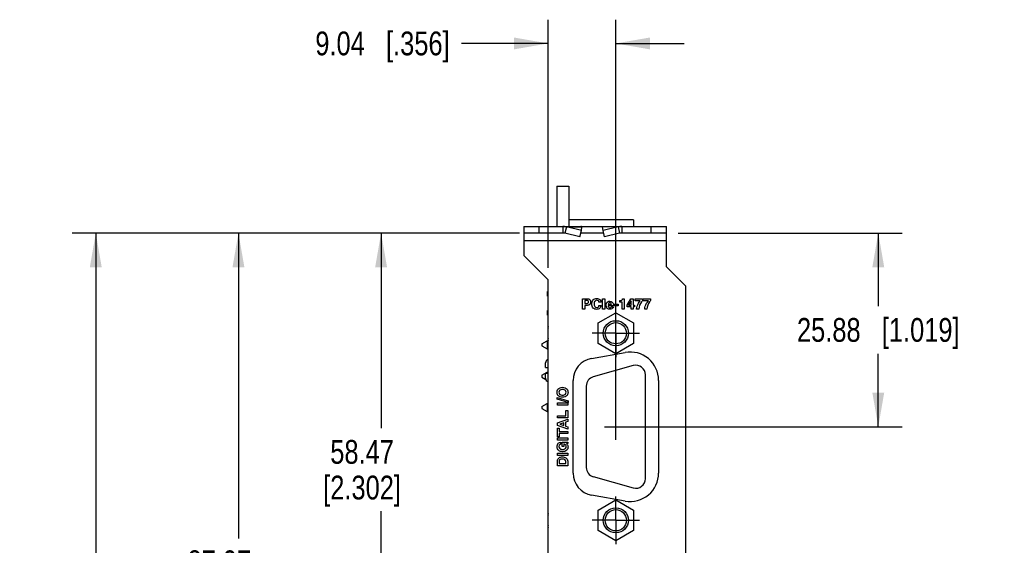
# Model space of a CAD drawing. Header units: inches. Extents: x 0 to 22, y 0 to 17.
# Tile 9 of 26: x 3 to 8.1, y 10 to 12.8. Entities that reach past the tile are written whole.
import ezdxf

# ---------------------------------------------------------------- set-up
doc = ezdxf.new("R2010")
doc.units = ezdxf.units.IN
doc.header["$LTSCALE"] = 1.21
doc.header["$MEASUREMENT"] = 0
doc.linetypes.add('CENTER', pattern=[0.6, 0.375, -0.075, 0.075, -0.075])
doc.layers.get('0').update_dxf_attribs({"linetype": 'CONTINUOUS'})
for name, color, linetype in [('02___PRT_ALL_AXES', 7, 'CONTINUOUS'), ('DEFAULT_1', 7, 'CENTER'), ('DIMENSIONS', 7, 'CONTINUOUS')]:
    doc.layers.add(name, color=color, linetype=linetype)
doc.styles.get("Standard").update_dxf_attribs({"font": 'txt', "width": 0.8})
doc.dimstyles.new('DIMSTYLE_1', dxfattribs={"dimtxt": 0.125, "dimasz": 0.18, "dimexe": 0.125, "dimexo": 0.0625, "dimgap": 0.0625, "dimtad": 0, "dimtih": 1, "dimtoh": 1, "dimzin": 0, "dimdsep": 46, "dimtxsty": 'STANDARD', "dimblk": '_FILLED', "dimblk1": '_FILLED', "dimblk2": '_FILLED', "dimcen": 0.09, "dimazin": 0, "dimtp": 0.01, "dimtm": 0.01, "dimtfac": 1, "dimtofl": 0, "dimtmove": 0, "dimatfit": 3, "dimldrblk": '_FILLED', "dimfxl": 1, "dimtolj": 1, "dimtzin": 0, "dimarcsym": 0})
doc.dimstyles.new('DIMSTYLE_2', dxfattribs={"dimtxt": 0.125, "dimasz": 0.18, "dimexe": 0.125, "dimexo": 0.0625, "dimgap": 0.0625, "dimtad": 0, "dimtih": 1, "dimtoh": 1, "dimzin": 0, "dimdsep": 46, "dimtxsty": 'STANDARD', "dimblk": '_FILLED', "dimblk1": '_FILLED', "dimblk2": '_FILLED', "dimcen": 0.09, "dimazin": 0, "dimtp": 0.01, "dimtm": 0.01, "dimtfac": 1, "dimtofl": 0, "dimtmove": 0, "dimatfit": 3, "dimldrblk": '_FILLED', "dimfxl": 1, "dimtolj": 1, "dimtzin": 0, "dimarcsym": 0})

# ---------------------------------------------------------------- blocks, each defined once
blk = doc.blocks.new('_FILLED')
at = {"color": 0, "linetype": 'BYBLOCK'}
blk.add_solid([(0, 0), (-1, 0.174), (-1, -0.174)], dxfattribs=at)
blk = doc.blocks.new('*D0')
at = {"layer": 'DIMENSIONS', "color": 2, "linetype": 'CONTINUOUS'}
for p, q in [((5.7406, 11.4556), (5.7406, 12.7615)), ((6.0966, 10.5515), (6.0966, 12.7615)), ((5.7406, 12.6365), (5.2855, 12.6365)), ((6.0966, 12.6365), (6.4566, 12.6365))]:
    blk.add_line(p, q, dxfattribs=at)
at = {"layer": 'DIMENSIONS', "color": 2, "linetype": 'CONTINUOUS', "xscale": 0.18, "yscale": 0.18, "zscale": 0.18}
blk.add_blockref('_FILLED', (5.7406, 12.6365), dxfattribs=at)
at = {"layer": 'DIMENSIONS', "color": 2, "linetype": 'CONTINUOUS', "xscale": 0.18, "yscale": 0.18, "zscale": 0.18, "rotation": 180}
blk.add_blockref('_FILLED', (6.0966, 12.6365), dxfattribs=at)
at = {"layer": 'DIMENSIONS', "color": 2, "linetype": 'CONTINUOUS', "insert": (5.223, 12.699), "char_height": 0.125, "width": 1.125, "attachment_point": 3, "line_spacing_factor": 0.9}
blk.add_mtext('9.04{\\ftxt.shx;\\W1.000000;\\H0.125000; }[.356]', dxfattribs=at)
blk = doc.blocks.new('*D1')
at = {"layer": 'DIMENSIONS', "color": 2, "linetype": 'CONTINUOUS'}
for p, q in [((6.4251, 11.6391), (7.6014, 11.6391)), ((7.4764, 11.6391), (7.4764, 11.2547)), ((7.4764, 10.6203), (7.4764, 11.0047)), ((6.0378, 10.6203), (7.6014, 10.6203))]:
    blk.add_line(p, q, dxfattribs=at)
at = {"layer": 'DIMENSIONS', "color": 2, "linetype": 'CONTINUOUS', "xscale": 0.18, "yscale": 0.18, "zscale": 0.18}
for p, rotation in [((7.4764, 11.6391), 90), ((7.4764, 10.6203), 270)]:
    blk.add_blockref('_FILLED', p, dxfattribs=dict(at, rotation=rotation))
at = {"layer": 'DIMENSIONS', "color": 2, "linetype": 'CONTINUOUS', "insert": (7.4764, 11.1922), "char_height": 0.125, "width": 1.325, "attachment_point": 2, "line_spacing_factor": 0.9}
blk.add_mtext('25.88{\\ftxt.shx;\\W1.000000;\\H0.125000; }[1.019]', dxfattribs=at)
blk = doc.blocks.new('*D2')
at = {"layer": 'DIMENSIONS', "color": 2, "linetype": 'CONTINUOUS'}
for p, q in [((5.5501, 11.6391), (4.7376, 11.6391)), ((4.8626, 11.6391), (4.8626, 10.6131)), ((4.8626, 9.3371), (4.8626, 10.1756)), ((5.8166, 9.3371), (4.7376, 9.3371))]:
    blk.add_line(p, q, dxfattribs=at)
at = {"layer": 'DIMENSIONS', "color": 2, "linetype": 'CONTINUOUS', "xscale": 0.18, "yscale": 0.18, "zscale": 0.18}
for p, rotation in [((4.8626, 11.6391), 90), ((4.8626, 9.3371), 270)]:
    blk.add_blockref('_FILLED', p, dxfattribs=dict(at, rotation=rotation))
at = {"layer": 'DIMENSIONS', "color": 2, "linetype": 'CONTINUOUS', "insert": (4.7626, 10.5506), "char_height": 0.125, "width": 0.7, "attachment_point": 2, "line_spacing_factor": 0.9}
blk.add_mtext('58.47\\P[2.302]', dxfattribs=at)
blk = doc.blocks.new('*D3')
at = {"layer": 'DIMENSIONS', "color": 2, "linetype": 'CONTINUOUS'}
for p, q in [((5.5501, 11.6391), (3.9876, 11.6391)), ((4.1126, 11.6391), (4.1126, 10.0324)), ((4.1126, 8.1757), (4.1126, 9.5949)), ((5.9697, 8.1757), (3.9876, 8.1757))]:
    blk.add_line(p, q, dxfattribs=at)
at = {"layer": 'DIMENSIONS', "color": 2, "linetype": 'CONTINUOUS', "xscale": 0.18, "yscale": 0.18, "zscale": 0.18}
for p, rotation in [((4.1126, 11.6391), 90), ((4.1126, 8.1757), 270)]:
    blk.add_blockref('_FILLED', p, dxfattribs=dict(at, rotation=rotation))
at = {"layer": 'DIMENSIONS', "color": 2, "linetype": 'CONTINUOUS', "insert": (4.0126, 9.9699), "char_height": 0.125, "width": 0.7, "attachment_point": 2, "line_spacing_factor": 0.9}
blk.add_mtext('87.97\\P[3.463]', dxfattribs=at)
blk = doc.blocks.new('*D4')
at = {"layer": 'DIMENSIONS', "color": 2, "linetype": 'CONTINUOUS'}
for p, q in [((5.5901, 11.6391), (3.2376, 11.6391)), ((3.3626, 11.6391), (3.3626, 9.6576)), ((3.3626, 7.4261), (3.3626, 9.2201)), ((5.8206, 7.4261), (3.2376, 7.4261))]:
    blk.add_line(p, q, dxfattribs=at)
at = {"layer": 'DIMENSIONS', "color": 2, "linetype": 'CONTINUOUS', "xscale": 0.18, "yscale": 0.18, "zscale": 0.18}
for p, rotation in [((3.3626, 11.6391), 90), ((3.3626, 7.4261), 270)]:
    blk.add_blockref('_FILLED', p, dxfattribs=dict(at, rotation=rotation))
at = {"layer": 'DIMENSIONS', "color": 2, "linetype": 'CONTINUOUS', "insert": (3.3126, 9.5951), "char_height": 0.125, "width": 0.7, "attachment_point": 2, "line_spacing_factor": 0.9}
blk.add_mtext('107.01\\P[4.213]', dxfattribs=at)

msp = doc.modelspace()

# ---------------------------------------------------------------- linework, layer by layer
at = {"color": 7, "linetype": 'CONTINUOUS'}
for p, q in [((5.7866, 11.8865), (5.7866, 11.6741)), ((5.7866, 11.8865), (5.8496, 11.8865)), ((5.8496, 11.8865), (5.8496, 11.6741)), ((6.1896, 11.7093), (5.8496, 11.7093)), ((6.1896, 11.7093), (6.1896, 11.6741)), ((5.6126, 11.6741), (5.6126, 11.6391)), ((5.6126, 11.6741), (6.3626, 11.6741)), ((5.6926, 11.6741), (5.6926, 11.6391)), ((5.8173, 11.6741), (5.8173, 11.6391)), ((5.8365, 11.6717), (5.8287, 11.6379)), ((5.8365, 11.6717), (5.9178, 11.6717)), ((5.9157, 11.6534), (5.8365, 11.6717)), ((5.9079, 11.6196), (5.9157, 11.6534)), ((5.9157, 11.6534), (5.9178, 11.6717)), ((6.0294, 11.6534), (6.0274, 11.6717)), ((6.1087, 11.6717), (6.0274, 11.6717)), ((6.1087, 11.6717), (6.0294, 11.6534)), ((6.0373, 11.6196), (6.0294, 11.6534)), ((6.1087, 11.6717), (6.1165, 11.6379)), ((6.1278, 11.6741), (6.1278, 11.6391)), ((6.2826, 11.6391), (6.2826, 11.6741)), ((6.3626, 11.6391), (6.3626, 11.6741)), ((5.7376, 11.3068), (5.7376, 11.3318)), ((5.7406, 11.3318), (5.7376, 11.3318)), ((5.7406, 11.3068), (5.7376, 11.3068)), ((5.7376, 11.2068), (5.7376, 11.2318)), ((5.7406, 11.2318), (5.7376, 11.2318)), ((5.7406, 11.2068), (5.7376, 11.2068)), ((6.0031, 11.1663), (6.0966, 11.2202)), ((6.0966, 11.2202), (6.1901, 11.1663)), ((6.0031, 11.0583), (6.0031, 11.1663)), ((6.1901, 11.1663), (6.1901, 11.0583)), ((5.7394, 11.0902), (5.7406, 11.0914)), ((5.7394, 11.0902), (5.7394, 11.0834)), ((5.7079, 11.0571), (5.7354, 11.0729)), ((5.7079, 11.0571), (5.7079, 11.0465)), ((5.7079, 11.0465), (5.7354, 11.0308)), ((5.7354, 11.0729), (5.7354, 11.0308)), ((5.7354, 11.0729), (5.7406, 11.0729)), ((5.7354, 11.0308), (5.7406, 11.0308)), ((5.7394, 11.0772), (5.7394, 11.0729)), ((5.7394, 11.0308), (5.7394, 11.0134)), ((6.0966, 11.0043), (6.0031, 11.0583)), ((6.1901, 11.0583), (6.0966, 11.0043)), ((5.7406, 11.0122), (5.7394, 11.0134)), ((5.7275, 10.9317), (5.7275, 10.9565)), ((5.7275, 10.9317), (5.7406, 10.9317)), ((5.7079, 10.8918), (5.7354, 10.9075)), ((5.7079, 10.8918), (5.7079, 10.8812)), ((5.7079, 10.8812), (5.7287, 10.8693)), ((5.7275, 10.8754), (5.7275, 10.9002)), ((5.7406, 10.9002), (5.7275, 10.9002)), ((5.7354, 10.9075), (5.7354, 10.9002)), ((5.7354, 10.9075), (5.7406, 10.9075)), ((5.7079, 10.7264), (5.7354, 10.7422)), ((5.7079, 10.7264), (5.7079, 10.7158)), ((5.7079, 10.7158), (5.7354, 10.7001)), ((5.7354, 10.7422), (5.7354, 10.7001)), ((5.7354, 10.7422), (5.7406, 10.7422)), ((5.7394, 10.7595), (5.7406, 10.7607)), ((5.7394, 10.7595), (5.7394, 10.7422)), ((5.7354, 10.7001), (5.7406, 10.7001)), ((5.7394, 10.7001), (5.7394, 10.6827)), ((5.7406, 10.6815), (5.7394, 10.6827)), ((6.0031, 10.1822), (6.0966, 10.2362)), ((6.0966, 10.2362), (6.1901, 10.1822)), ((6.0031, 10.0742), (6.0031, 10.1822)), ((6.1901, 10.1822), (6.1901, 10.0742)), ((6.0966, 10.0203), (6.0031, 10.0742)), ((6.1901, 10.0742), (6.0966, 10.0203))]:
    msp.add_line(p, q, dxfattribs=at)
at = {"color": 3, "linetype": 'CONTINUOUS'}
for p, q in [((5.6126, 11.6391), (5.6126, 11.5211)), ((5.8173, 11.6391), (5.6126, 11.6391)), ((6.3626, 11.5991), (5.6126, 11.5991)), ((5.9079, 11.6196), (5.8287, 11.6379)), ((6.0326, 11.6391), (5.9126, 11.6391)), ((6.1165, 11.6379), (6.0373, 11.6196)), ((6.3626, 11.6391), (6.1278, 11.6391)), ((6.3626, 11.4621), (6.3626, 11.6391)), ((5.7406, 11.3931), (5.6126, 11.5211)), ((6.3626, 11.4621), (6.4626, 11.3621)), ((5.7406, 7.3102), (5.7406, 11.3931)), ((6.4626, 11.3621), (6.4626, 7.3102)), ((5.9692, 10.9801), (6.1459, 11.0112)), ((5.8716, 10.3768), (5.8716, 10.8638)), ((6.3216, 10.8638), (6.3216, 10.3768)), ((6.1459, 10.2293), (5.9692, 10.2604))]:
    msp.add_line(p, q, dxfattribs=at)
at = {"color": 40, "linetype": 'CONTINUOUS'}
for p, q in [((5.9222, 11.239), (5.9222, 11.2938)), ((5.9222, 11.2938), (5.9472, 11.2938)), ((6.0274, 11.239), (6.0274, 11.2938)), ((6.0274, 11.2938), (6.0388, 11.2938)), ((6.0388, 11.2938), (6.0388, 11.239)), ((6.1317, 11.2932), (6.1405, 11.2932)), ((6.1405, 11.2932), (6.1405, 11.239)), ((6.1562, 11.2603), (6.1761, 11.2932)), ((6.1761, 11.2932), (6.1882, 11.2932)), ((6.1882, 11.2932), (6.1882, 11.2593)), ((6.1985, 11.2828), (6.1987, 11.2923)), ((6.1987, 11.2923), (6.2369, 11.2923)), ((6.2369, 11.2923), (6.2369, 11.2841)), ((6.241, 11.2828), (6.2412, 11.2923)), ((6.2412, 11.2923), (6.2794, 11.2923)), ((6.2794, 11.2923), (6.2794, 11.2841)), ((5.9337, 11.239), (5.9222, 11.239)), ((5.9337, 11.2844), (5.9337, 11.2683)), ((5.9427, 11.2844), (5.9337, 11.2844)), ((5.9337, 11.2683), (5.9443, 11.2683)), ((5.9337, 11.2588), (5.9337, 11.239)), ((5.9468, 11.2588), (5.9337, 11.2588)), ((6.0195, 11.2759), (6.0081, 11.2759)), ((6.0081, 11.2578), (6.0195, 11.2578)), ((6.0388, 11.239), (6.0274, 11.239)), ((6.084, 11.2564), (6.0562, 11.2564)), ((6.0565, 11.2634), (6.073, 11.2634)), ((6.0726, 11.2509), (6.0836, 11.2509)), ((6.084, 11.2583), (6.084, 11.2564)), ((6.0883, 11.2555), (6.0883, 11.2654)), ((6.0883, 11.2654), (6.1096, 11.2654)), ((6.1096, 11.2555), (6.0883, 11.2555)), ((6.1096, 11.2654), (6.1096, 11.2555)), ((6.1169, 11.2764), (6.1169, 11.2838)), ((6.1169, 11.2838), (6.1185, 11.2838)), ((6.1298, 11.2764), (6.1169, 11.2764)), ((6.1298, 11.239), (6.1298, 11.2764)), ((6.1405, 11.239), (6.1298, 11.239)), ((6.1562, 11.251), (6.1562, 11.2603)), ((6.1776, 11.251), (6.1562, 11.251)), ((6.1776, 11.2826), (6.1641, 11.2593)), ((6.1641, 11.2593), (6.1776, 11.2593)), ((6.1776, 11.2593), (6.1778, 11.2826)), ((6.1776, 11.239), (6.1776, 11.251)), ((6.1882, 11.239), (6.1776, 11.239)), ((6.1882, 11.2593), (6.1943, 11.2593)), ((6.1882, 11.251), (6.1882, 11.239)), ((6.1943, 11.251), (6.1882, 11.251)), ((6.1943, 11.2593), (6.1943, 11.251)), ((6.2254, 11.2828), (6.1985, 11.2828)), ((6.2171, 11.239), (6.2061, 11.239)), ((6.2679, 11.2828), (6.241, 11.2828)), ((6.2596, 11.239), (6.2486, 11.239)), ((5.7877, 10.7653), (5.7877, 10.7742)), ((5.7877, 10.7742), (5.8453, 10.7569)), ((5.8453, 10.748), (5.7877, 10.7653)), ((5.7891, 10.7341), (5.7891, 10.7456)), ((5.7891, 10.7456), (5.8439, 10.7456)), ((5.8439, 10.7341), (5.7891, 10.7341)), ((5.8439, 10.7456), (5.8439, 10.7341)), ((5.8453, 10.7569), (5.8453, 10.748)), ((5.7891, 10.6671), (5.7891, 10.6786)), ((5.7891, 10.6786), (5.834, 10.6786)), ((5.8439, 10.6671), (5.7891, 10.6671)), ((5.834, 10.6786), (5.834, 10.7058)), ((5.834, 10.7058), (5.8439, 10.7058)), ((5.8439, 10.7058), (5.8439, 10.6671)), ((5.7891, 10.6404), (5.8439, 10.6597)), ((5.7891, 10.6272), (5.7891, 10.6404)), ((5.8439, 10.6077), (5.7891, 10.6272)), ((5.7891, 10.5675), (5.7891, 10.612)), ((5.7891, 10.612), (5.7988, 10.612)), ((5.7988, 10.612), (5.7988, 10.5955)), ((5.8231, 10.6406), (5.8015, 10.6338)), ((5.8015, 10.6337), (5.8231, 10.6266)), ((5.8231, 10.6266), (5.8231, 10.6406)), ((5.8439, 10.6473), (5.8326, 10.6438)), ((5.8326, 10.6438), (5.8326, 10.6236)), ((5.8326, 10.6236), (5.8439, 10.6198)), ((5.8439, 10.6597), (5.8439, 10.6473)), ((5.8439, 10.6198), (5.8439, 10.6077)), ((5.7988, 10.5675), (5.7891, 10.5675)), ((5.7891, 10.55), (5.7891, 10.5615)), ((5.7891, 10.5615), (5.8439, 10.5615)), ((5.7988, 10.5955), (5.8439, 10.5955)), ((5.7988, 10.584), (5.7988, 10.5675)), ((5.8439, 10.584), (5.7988, 10.584)), ((5.8439, 10.5955), (5.8439, 10.584)), ((5.8439, 10.5615), (5.8439, 10.55)), ((5.8439, 10.55), (5.7891, 10.55)), ((5.8061, 10.5399), (5.8061, 10.5284)), ((5.8144, 10.5172), (5.8144, 10.5401)), ((5.8144, 10.5401), (5.8439, 10.5401)), ((5.8236, 10.5172), (5.8144, 10.5172)), ((5.8236, 10.53), (5.8236, 10.5172)), ((5.8439, 10.5325), (5.837, 10.5314)), ((5.8439, 10.5401), (5.8439, 10.5325)), ((5.7891, 10.4694), (5.7891, 10.4808)), ((5.7891, 10.4808), (5.8439, 10.4808)), ((5.8439, 10.4694), (5.7891, 10.4694)), ((5.8439, 10.4808), (5.8439, 10.4694)), ((5.7891, 10.4151), (5.7891, 10.4393)), ((5.8439, 10.4151), (5.7891, 10.4151)), ((5.7986, 10.4373), (5.7986, 10.4264)), ((5.7986, 10.4264), (5.8344, 10.4264)), ((5.8344, 10.4264), (5.8344, 10.4375)), ((5.8439, 10.4389), (5.8439, 10.4151))]:
    msp.add_line(p, q, dxfattribs=at)
at = {"color": 7, "linetype": 'CONTINUOUS'}
for centre, radius in [((6.0966, 11.1123), 0.066), ((6.0966, 11.1123), 0.056), ((6.0966, 10.1282), 0.066), ((6.0966, 10.1282), 0.056)]:
    msp.add_circle(centre, radius, dxfattribs=at)
for centre, radius, start, end in [((5.8173, 11.5955), 0.0785, 75.8426, 89.9777), ((6.1279, 11.5955), 0.0785, 90.0223, 104.1574), ((5.7487, 11.1443), 0.01, 145.8617, 214.8516), ((5.7487, 11.0803), 0.01, 145.1484, 214.1383), ((5.7472, 10.9565), 0.0197, 109.851, 180), ((5.7472, 10.8754), 0.0197, 180, 250.149), ((5.7487, 10.1603), 0.01, 145.8617, 214.8516), ((5.7487, 10.0963), 0.01, 145.1484, 214.1383)]:
    msp.add_arc(centre, radius, start, end, dxfattribs=at)
at = {"color": 3, "linetype": 'CONTINUOUS'}
for centre, radius, start, end in [((5.8173, 11.5845), 0.0545, 77.9926, 89.992), ((6.1279, 11.5845), 0.0545, 90.008, 102.0074), ((5.9897, 10.8638), 0.1181, 100, 180), ((6.1719, 10.8638), 0.1497, 0, 100), ((5.9897, 10.3768), 0.1181, 180, 260), ((6.1719, 10.3768), 0.1497, 260, 360)]:
    msp.add_arc(centre, radius, start, end, dxfattribs=at)
at = {"color": 7, "linetype": 'CONTINUOUS'}
for points in [[(5.9178, 11.6717), (5.9174, 11.672), (5.9166, 11.6727), (5.9153, 11.6735), (5.914, 11.674), (5.913, 11.6741), (5.9126, 11.6741)], [(6.0274, 11.6717), (6.0277, 11.672), (6.0285, 11.6727), (6.0299, 11.6735), (6.0312, 11.674), (6.0321, 11.6741), (6.0326, 11.6741)]]:
    msp.add_open_spline(points, degree=3, knots=[0, 0, 0, 0, 0.275973, 0.530406, 0.769315, 1, 1, 1, 1], dxfattribs=at)
at = {"color": 40, "linetype": 'CONTINUOUS'}
for points, knots in [([(5.9472, 11.2938), (5.9517, 11.2938), (5.9616, 11.2907), (5.9643, 11.2808), (5.9643, 11.2763)], [0, 0, 0, 0, 0.495752, 1, 1, 1, 1]), ([(5.9707, 11.2664), (5.9707, 11.274), (5.9743, 11.2896), (5.9895, 11.2953), (5.9959, 11.2953)], [0, 0, 0, 0, 0.541857, 1, 1, 1, 1]), ([(5.996, 11.2854), (5.9928, 11.2854), (5.9838, 11.2814), (5.9824, 11.2716), (5.9824, 11.2662)], [0, 0, 0, 0, 0.374083, 1, 1, 1, 1]), ([(5.9959, 11.2953), (6.0022, 11.2953), (6.0141, 11.2916), (6.0192, 11.2806), (6.0195, 11.2759)], [0, 0, 0, 0, 0.574751, 1, 1, 1, 1]), ([(6.0081, 11.2759), (6.0075, 11.278), (6.0055, 11.2836), (5.9993, 11.2854), (5.996, 11.2854)], [0, 0, 0, 0, 0.400101, 1, 1, 1, 1]), ([(6.1185, 11.2838), (6.1221, 11.2838), (6.1288, 11.2849), (6.1316, 11.2909), (6.1317, 11.2932)], [0, 0, 0, 0, 0.61445, 1, 1, 1, 1]), ([(5.9528, 11.2768), (5.9528, 11.2789), (5.9509, 11.2842), (5.9454, 11.2844), (5.9427, 11.2844)], [0, 0, 0, 0, 0.441572, 1, 1, 1, 1]), ([(5.9443, 11.2683), (5.947, 11.2683), (5.9524, 11.2701), (5.9528, 11.275), (5.9528, 11.2768)], [0, 0, 0, 0, 0.607422, 1, 1, 1, 1]), ([(5.9643, 11.2763), (5.9643, 11.2726), (5.9619, 11.2632), (5.9521, 11.2588), (5.9468, 11.2588)], [0, 0, 0, 0, 0.411565, 1, 1, 1, 1]), ([(5.9957, 11.2376), (5.9893, 11.2376), (5.9741, 11.2431), (5.9707, 11.2588), (5.9707, 11.2664)], [0, 0, 0, 0, 0.461846, 1, 1, 1, 1]), ([(5.9824, 11.2662), (5.9824, 11.2617), (5.9833, 11.2526), (5.992, 11.2475), (5.996, 11.2475)], [0, 0, 0, 0, 0.530701, 1, 1, 1, 1]), ([(6.0195, 11.2578), (6.0185, 11.2524), (6.0135, 11.2412), (6.0015, 11.2376), (5.9957, 11.2376)], [0, 0, 0, 0, 0.489348, 1, 1, 1, 1]), ([(5.996, 11.2475), (5.9988, 11.2475), (6.0049, 11.2492), (6.0075, 11.255), (6.0081, 11.2578)], [0, 0, 0, 0, 0.488499, 1, 1, 1, 1]), ([(6.0455, 11.2602), (6.0455, 11.2643), (6.0474, 11.2753), (6.0588, 11.2807), (6.065, 11.2807)], [0, 0, 0, 0, 0.403585, 1, 1, 1, 1]), ([(6.0657, 11.238), (6.0607, 11.238), (6.0481, 11.2411), (6.0455, 11.2541), (6.0455, 11.2602)], [0, 0, 0, 0, 0.45341, 1, 1, 1, 1]), ([(6.0562, 11.2564), (6.0564, 11.2543), (6.057, 11.2489), (6.0628, 11.2465), (6.0657, 11.2465)], [0, 0, 0, 0, 0.419151, 1, 1, 1, 1]), ([(6.0648, 11.2719), (6.0627, 11.2719), (6.058, 11.2703), (6.0568, 11.2656), (6.0565, 11.2634)], [0, 0, 0, 0, 0.480362, 1, 1, 1, 1]), ([(6.073, 11.2634), (6.0728, 11.2658), (6.0712, 11.2705), (6.0666, 11.2719), (6.0648, 11.2719)], [0, 0, 0, 0, 0.574129, 1, 1, 1, 1]), ([(6.065, 11.2807), (6.0694, 11.2807), (6.0812, 11.2774), (6.084, 11.2648), (6.084, 11.2583)], [0, 0, 0, 0, 0.407054, 1, 1, 1, 1]), ([(6.0836, 11.2509), (6.0824, 11.2469), (6.0775, 11.2398), (6.0693, 11.238), (6.0657, 11.238)], [0, 0, 0, 0, 0.5364, 1, 1, 1, 1]), ([(6.2061, 11.239), (6.2064, 11.2442), (6.2096, 11.2602), (6.2179, 11.2748), (6.2254, 11.2828)], [0, 0, 0, 0, 0.321088, 1, 1, 1, 1]), ([(6.2369, 11.2841), (6.2351, 11.2821), (6.2245, 11.2694), (6.2179, 11.2529), (6.2171, 11.239)], [0, 0, 0, 0, 0.160927, 1, 1, 1, 1]), ([(6.2486, 11.239), (6.2489, 11.2442), (6.2521, 11.2602), (6.2604, 11.2748), (6.2679, 11.2828)], [0, 0, 0, 0, 0.321105, 1, 1, 1, 1]), ([(6.2794, 11.2841), (6.2776, 11.2821), (6.267, 11.2694), (6.2604, 11.2529), (6.2596, 11.239)], [0, 0, 0, 0, 0.160938, 1, 1, 1, 1]), ([(5.7877, 10.8014), (5.7877, 10.8069), (5.7914, 10.8222), (5.8078, 10.8277), (5.8165, 10.8277)], [0, 0, 0, 0, 0.387385, 1, 1, 1, 1]), ([(5.8165, 10.8277), (5.8252, 10.8277), (5.8416, 10.8222), (5.8453, 10.8069), (5.8453, 10.8014)], [0, 0, 0, 0, 0.612672, 1, 1, 1, 1]), ([(5.8165, 10.7751), (5.8078, 10.7751), (5.7914, 10.7806), (5.7877, 10.7959), (5.7877, 10.8014)], [0, 0, 0, 0, 0.612696, 1, 1, 1, 1]), ([(5.8165, 10.8163), (5.8111, 10.8163), (5.8009, 10.8143), (5.7973, 10.8049), (5.7973, 10.8014)], [0, 0, 0, 0, 0.606539, 1, 1, 1, 1]), ([(5.7973, 10.8014), (5.7973, 10.7979), (5.8009, 10.7885), (5.8111, 10.7865), (5.8165, 10.7865)], [0, 0, 0, 0, 0.393336, 1, 1, 1, 1]), ([(5.8356, 10.8014), (5.8356, 10.8049), (5.8321, 10.8143), (5.8219, 10.8163), (5.8165, 10.8163)], [0, 0, 0, 0, 0.393403, 1, 1, 1, 1]), ([(5.8453, 10.8014), (5.8453, 10.7959), (5.8416, 10.7806), (5.8252, 10.7751), (5.8165, 10.7751)], [0, 0, 0, 0, 0.387248, 1, 1, 1, 1]), ([(5.8165, 10.7865), (5.8219, 10.7865), (5.8321, 10.7885), (5.8356, 10.7979), (5.8356, 10.8014)], [0, 0, 0, 0, 0.606722, 1, 1, 1, 1]), ([(5.8167, 10.4891), (5.8096, 10.4891), (5.7939, 10.4928), (5.7876, 10.5085), (5.7877, 10.5159)], [0, 0, 0, 0, 0.488279, 1, 1, 1, 1]), ([(5.7877, 10.5159), (5.7877, 10.5223), (5.7909, 10.5341), (5.8017, 10.5395), (5.8061, 10.5399)], [0, 0, 0, 0, 0.587777, 1, 1, 1, 1]), ([(5.8061, 10.5284), (5.8053, 10.5284), (5.8004, 10.5264), (5.7971, 10.5208), (5.7971, 10.5165)], [0, 0, 0, 0, 0.156181, 1, 1, 1, 1]), ([(5.7971, 10.5165), (5.7971, 10.5125), (5.8011, 10.5027), (5.8115, 10.5008), (5.8168, 10.5008)], [0, 0, 0, 0, 0.427667, 1, 1, 1, 1]), ([(5.8453, 10.5143), (5.8453, 10.5079), (5.8397, 10.4931), (5.8243, 10.4891), (5.8167, 10.4891)], [0, 0, 0, 0, 0.453003, 1, 1, 1, 1]), ([(5.8168, 10.5008), (5.8221, 10.5008), (5.8328, 10.5028), (5.8356, 10.5129), (5.8356, 10.5167)], [0, 0, 0, 0, 0.578719, 1, 1, 1, 1]), ([(5.8356, 10.5167), (5.8356, 10.5176), (5.835, 10.5239), (5.8287, 10.5289), (5.8236, 10.53)], [0, 0, 0, 0, 0.152131, 1, 1, 1, 1]), ([(5.837, 10.5314), (5.838, 10.5305), (5.8429, 10.5264), (5.8453, 10.5195), (5.8453, 10.5143)], [0, 0, 0, 0, 0.190786, 1, 1, 1, 1]), ([(5.7891, 10.4393), (5.7891, 10.4461), (5.7958, 10.4598), (5.8094, 10.4616), (5.8152, 10.4616)], [0, 0, 0, 0, 0.537077, 1, 1, 1, 1]), ([(5.8152, 10.4616), (5.8216, 10.4616), (5.8359, 10.4598), (5.8439, 10.4458), (5.8439, 10.4389)], [0, 0, 0, 0, 0.482661, 1, 1, 1, 1]), ([(5.816, 10.4499), (5.8109, 10.4499), (5.801, 10.449), (5.7986, 10.4402), (5.7986, 10.4373)], [0, 0, 0, 0, 0.643826, 1, 1, 1, 1]), ([(5.8344, 10.4375), (5.8344, 10.4413), (5.8289, 10.4494), (5.8203, 10.4499), (5.816, 10.4499)], [0, 0, 0, 0, 0.468056, 1, 1, 1, 1])]:
    msp.add_open_spline(points, degree=3, knots=knots, dxfattribs=at)
msp.add_open_spline([(6.0657, 11.2465), (6.0684, 11.2465), (6.0718, 11.2483), (6.0726, 11.2509)], degree=3, dxfattribs=at)
at = {"layer": '02___PRT_ALL_AXES', "color": 7, "linetype": 'CONTINUOUS'}
for p, q in [((6.1886, 10.9418), (5.9776, 10.8828)), ((6.2521, 10.3469), (6.2521, 10.8936)), ((5.9411, 10.8346), (5.9411, 10.4059)), ((5.9776, 10.3578), (6.1886, 10.2988))]:
    msp.add_line(p, q, dxfattribs=at)
for centre, start, end in [((6.2021, 10.8936), 0, 105.6221), ((5.9911, 10.8346), 105.6221, 180), ((5.9911, 10.4059), 180, 254.3779), ((6.2021, 10.3469), 254.3779, 360)]:
    msp.add_arc(centre, 0.05, start, end, dxfattribs=at)
at = {"layer": 'DEFAULT_1', "color": 7, "linetype": 'CENTER'}
for p, q in [((6.0966, 11.1123), (6.0966, 11.2374)), ((6.0966, 11.1123), (5.9715, 11.1123)), ((6.0966, 11.1123), (6.0966, 10.9872)), ((6.0966, 11.1123), (6.2217, 11.1123)), ((6.0966, 10.1282), (6.0966, 10.2533)), ((6.0966, 10.1282), (5.9715, 10.1282)), ((6.0966, 10.1282), (6.2217, 10.1282)), ((6.0966, 10.1282), (6.0966, 10.0031))]:
    msp.add_line(p, q, dxfattribs=at)

# ---------------------------------------------------------------- dimensions: what is measured, and where the dimension line sits
at = {"layer": 'DIMENSIONS', "color": 2, "linetype": 'CONTINUOUS'}
dim = msp.add_linear_dim(base=(6.0966, 12.6365), p1=(5.7406, 11.3931), p2=(6.0966, 10.489), dimstyle='DIMSTYLE_1', dxfattribs=at)
dim.commit()
dim.dimension.update_dxf_attribs({"geometry": '*D0', "text_midpoint": (4.6605, 12.6365), "dimtype": 160})
for base, p1, p2, angle, picture, middle in [((3.3626, 11.6391), (5.8831, 7.4261), (5.6526, 11.6391), 90, '*D4', (3.3626, 9.4388)), ((4.1126, 8.1757), (5.6126, 11.6391), (6.0322, 8.1757), 270, '*D3', (4.1126, 9.8136)), ((4.8626, 9.3371), (5.6126, 11.6391), (5.8791, 9.3371), 270, '*D2', (4.8626, 10.3943))]:
    dim = msp.add_linear_dim(base=base, p1=p1, p2=p2, angle=angle, text='<>\\P[]', dimstyle='DIMSTYLE_2', dxfattribs=at)
    dim.commit()
    dim.dimension.update_dxf_attribs({"geometry": picture, "text_midpoint": middle, "dimtype": 160})
dim = msp.add_linear_dim(base=(7.4764, 10.6203), p1=(6.3626, 11.6391), p2=(5.9753, 10.6203), angle=270, dimstyle='DIMSTYLE_1', dxfattribs=at)
dim.commit()
dim.dimension.update_dxf_attribs({"geometry": '*D1', "text_midpoint": (7.4764, 11.1297), "dimtype": 160})

doc.saveas('drawing.dxf')
